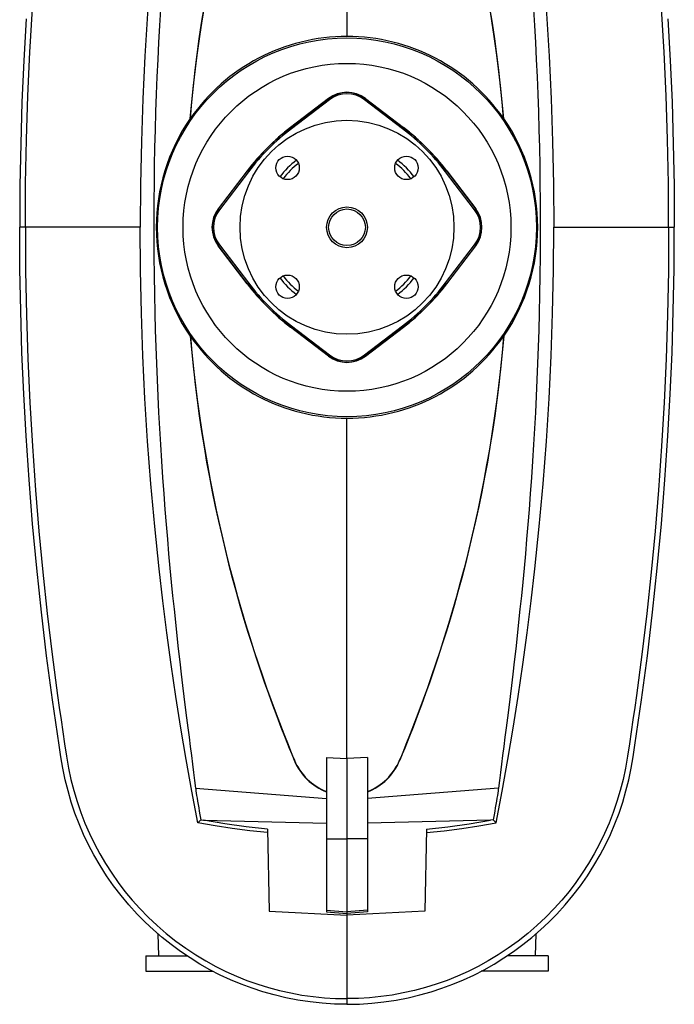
# Model space of a CAD drawing. Extents: x -138 to 2757, y -1660 to 3080.
# Tile 1 of 4: x -138 to 504, y -1660 to -694. Entities that reach past the tile are written whole.
import ezdxf

# ---------------------------------------------------------------- set-up
doc = ezdxf.new("R2010")
doc.units = 0
doc.layers.get('0').update_dxf_attribs({"linetype": 'CONTINUOUS'})

msp = doc.modelspace()

# ---------------------------------------------------------------- linework, layer by layer
at = {"color": 7, "linetype": 'CONTINUOUS'}
for p, q in [((183.06, -376.66), (183.06, -710.66)), ((164.87, -771.59), (127.58, -800.03)), ((127.72, -800.22), (165, -771.77)), ((165.76, -772.76), (128.47, -801.2)), ((165.76, -772.76), (165, -771.77)), ((200.36, -772.76), (201.12, -771.77)), ((237.65, -801.2), (200.36, -772.76)), ((201.12, -771.77), (238.4, -800.22)), ((201.26, -771.59), (238.54, -800.03)), ((29.26, -790.99), (29.41, -791.05)), ((336.86, -790.99), (336.72, -791.05)), ((128.47, -801.2), (127.72, -800.22)), ((237.65, -801.2), (238.4, -800.22)), ((85.15, -842.46), (56.71, -879.75)), ((56.89, -879.89), (85.33, -842.6)), ((86.32, -843.35), (57.88, -880.64)), ((86.32, -843.35), (85.33, -842.6)), ((279.8, -843.35), (280.79, -842.6)), ((308.24, -880.64), (279.8, -843.35)), ((280.79, -842.6), (309.23, -879.89)), ((280.97, -842.46), (309.41, -879.75)), ((57.88, -880.64), (56.89, -879.89)), ((308.24, -880.64), (309.23, -879.89)), ((-132.63, -897.94), (-138.19, -897.94)), ((-19.87, -897.94), (-132.63, -897.94)), ((386, -897.94), (498.75, -897.94)), ((498.75, -897.94), (504.31, -897.94)), ((85.15, -953.42), (56.71, -916.14)), ((57.88, -915.24), (56.89, -916)), ((85.33, -953.29), (56.89, -916)), ((57.88, -915.24), (86.32, -952.53)), ((279.8, -952.53), (308.24, -915.24)), ((309.23, -916), (280.79, -953.29)), ((280.97, -953.42), (309.41, -916.14)), ((308.24, -915.24), (309.23, -916)), ((86.32, -952.53), (85.33, -953.29)), ((279.8, -952.53), (280.79, -953.29)), ((128.47, -994.68), (127.72, -995.67)), ((128.47, -994.68), (165.76, -1023.12)), ((200.36, -1023.12), (237.65, -994.68)), ((237.65, -994.68), (238.4, -995.67)), ((29.26, -1004.89), (29.41, -1004.84)), ((164.87, -1024.3), (127.58, -995.85)), ((165, -1024.11), (127.72, -995.67)), ((238.4, -995.67), (201.12, -1024.11)), ((201.26, -1024.3), (238.54, -995.85)), ((336.86, -1004.89), (336.72, -1004.84)), ((165.76, -1023.12), (165, -1024.11)), ((200.36, -1023.12), (201.12, -1024.11)), ((183.06, -1419.23), (183.06, -1085.23)), ((163.06, -1418.28), (183.06, -1419.23)), ((163.06, -1418.28), (163.06, -1497.94)), ((203.06, -1418.28), (183.06, -1419.23)), ((183.06, -1419.23), (183.06, -1497.94)), ((203.06, -1418.28), (203.06, -1497.94)), ((131.18, -1420.88), (131.44, -1420.77)), ((234.94, -1420.88), (234.68, -1420.77)), ((34.43, -1448.24), (163.06, -1458.53)), ((331.69, -1448.24), (203.06, -1458.53)), ((39.64, -1479.37), (42.08, -1479.82)), ((42.08, -1479.82), (163.06, -1482.56)), ((324.04, -1479.82), (203.06, -1482.56)), ((326.49, -1479.37), (324.04, -1479.82)), ((105.13, -1488.62), (106.54, -1569.08)), ((260.99, -1488.62), (259.58, -1569.08)), ((163.06, -1497.94), (183.06, -1497.94)), ((163.06, -1497.94), (163.06, -1567.93)), ((203.06, -1497.94), (183.06, -1497.94)), ((183.06, -1497.94), (183.06, -1569.68)), ((203.06, -1497.94), (203.06, -1567.93)), ((106.54, -1569.08), (183.06, -1573.09)), ((163.06, -1567.93), (183.06, -1569.68)), ((163.06, -1567.93), (163.06, -1569.7)), ((163.06, -1569.7), (183.06, -1571.42)), ((203.06, -1567.93), (183.06, -1569.68)), ((259.58, -1569.08), (183.06, -1573.09)), ((183.06, -1569.68), (183.06, -1571.42)), ((203.06, -1569.7), (183.06, -1571.42)), ((183.06, -1571.42), (183.06, -1573.09)), ((183.06, -1573.09), (183.06, -1654.88)), ((203.06, -1567.93), (203.06, -1569.7)), ((-2.6, -1591.2), (-2.03, -1612.94)), ((368.15, -1612.94), (368.72, -1591.2)), ((-14.44, -1612.94), (-14.44, -1627.94)), ((-14.44, -1612.94), (26, -1612.94)), ((380.56, -1612.94), (340.12, -1612.94)), ((380.56, -1612.94), (380.56, -1627.94)), ((-14.44, -1627.94), (51.3, -1627.94)), ((380.56, -1627.94), (314.82, -1627.94)), ((183.06, -1654.88), (183.06, -1660.44))]:
    msp.add_line(p, q, dxfattribs=at)
for points in [[(36.78, -313.64), (30.91, -344.55), (25.36, -375.53), (20.12, -406.57), (15.2, -437.66), (10.58, -468.86), (6.29, -500.11), (2.32, -531.41), (-1.32, -562.74), (-5.66, -604.42), (-9.42, -646.15), (-12.61, -687.97), (-15.22, -729.83), (-17.25, -771.81), (-18.71, -813.82), (-19.58, -855.88), (-19.87, -897.94)], [(329.34, -313.64), (335.21, -344.55), (340.76, -375.53), (346, -406.57), (350.93, -437.66), (355.54, -468.86), (359.83, -500.11), (363.8, -531.41), (367.44, -562.74), (371.78, -604.42), (375.54, -646.15), (378.73, -687.97), (381.34, -729.83), (383.38, -771.81), (384.83, -813.82), (385.7, -855.88), (386, -897.94)], [(-132.63, -897.94), (-132.35, -854.92), (-131.52, -811.91), (-130.14, -768.92), (-128.22, -725.97), (-125.73, -683.04)], [(-0.07, -684.24), (-0.99, -699.92), (-1.9, -716.58), (-2.73, -733.39), (-3.49, -750.35), (-4.17, -767.43), (-4.77, -784.72), (-5.29, -802.12), (-5.73, -819.61), (-6.08, -837.15), (-6.34, -854.75), (-6.52, -872.39), (-6.6, -890.05), (-6.6, -907.72), (-6.49, -926.41), (-6.29, -945.09), (-5.99, -963.72), (-5.59, -982.28), (-5.15, -998.74), (-4.64, -1015.12), (-4.05, -1031.42), (-3.4, -1047.6), (-2.67, -1063.67), (-1.88, -1079.62), (-1.02, -1095.43), (-0.11, -1111.08), (0.92, -1127.36), (2.01, -1143.45), (3.15, -1159.34), (4.34, -1175), (5.52, -1189.67), (6.74, -1204.13), (8, -1218.35), (9.28, -1232.32), (10.59, -1246.04), (11.92, -1259.5), (13.27, -1272.68), (14.63, -1285.58), (16.07, -1298.81), (17.51, -1311.72), (18.95, -1324.28), (20.38, -1336.47), (21.71, -1347.67), (23.04, -1358.53), (24.33, -1369.05), (25.61, -1379.21), (26.85, -1389.01), (28.05, -1398.44), (29.21, -1407.49), (30.33, -1416.16), (31.45, -1424.84), (32.51, -1433.1), (33.5, -1440.9), (34.43, -1448.24)], [(29.26, -790.99), (30.68, -775.16), (32.28, -759.42), (34.05, -743.78), (35.99, -728.26), (38.09, -712.88), (40.34, -697.66), (42.76, -682.56)], [(29.41, -791.05), (30.87, -774.79), (32.52, -758.61), (34.35, -742.55), (36.36, -726.61), (38.54, -710.81), (40.89, -695.17), (43.37, -679.88)], [(336.72, -791.05), (335.25, -774.79), (333.6, -758.61), (331.77, -742.55), (329.76, -726.61), (327.58, -710.81), (325.23, -695.17), (322.76, -679.88)], [(336.86, -790.99), (335.44, -775.16), (333.85, -759.42), (332.07, -743.78), (330.14, -728.26), (328.04, -712.88), (325.78, -697.66), (323.36, -682.56)], [(366.19, -684.24), (367.12, -699.92), (368.02, -716.58), (368.85, -733.39), (369.61, -750.35), (370.29, -767.43), (370.89, -784.72), (371.41, -802.12), (371.85, -819.61), (372.2, -837.15), (372.46, -854.75), (372.64, -872.39), (372.72, -890.05), (372.72, -907.72), (372.62, -926.41), (372.41, -945.09), (372.11, -963.72), (371.71, -982.28), (371.27, -998.74), (370.76, -1015.12), (370.18, -1031.42), (369.52, -1047.6), (368.79, -1063.67), (368, -1079.62), (367.15, -1095.43), (366.23, -1111.08), (365.2, -1127.36), (364.11, -1143.45), (362.97, -1159.34), (361.78, -1175), (360.6, -1189.67), (359.38, -1204.13), (358.12, -1218.35), (356.84, -1232.32), (355.53, -1246.04), (354.2, -1259.5), (352.85, -1272.68), (351.49, -1285.58), (350.05, -1298.81), (348.61, -1311.72), (347.17, -1324.28), (345.75, -1336.47), (344.41, -1347.67), (343.09, -1358.53), (341.79, -1369.05), (340.52, -1379.21), (339.28, -1389.01), (338.07, -1398.44), (336.91, -1407.49), (335.79, -1416.16), (334.67, -1424.84), (333.61, -1433.1), (332.62, -1440.9), (331.69, -1448.24)], [(498.75, -897.94), (498.47, -854.92), (497.65, -811.91), (496.27, -768.92), (494.34, -725.97), (491.86, -683.04)], [(-131.95, -693.37), (-134.2, -734.23), (-135.94, -775.13), (-137.19, -816.05), (-137.94, -856.99), (-138.19, -897.94)], [(498.08, -693.37), (500.32, -734.23), (502.07, -775.13), (503.31, -816.05), (504.06, -856.99), (504.31, -897.94)], [(183.06, -1660.44), (170.92, -1660.18), (158.85, -1659.41), (146.85, -1658.12), (134.94, -1656.33), (123.15, -1654.05), (111.48, -1651.27), (100.61, -1648.2), (89.88, -1644.71), (79.29, -1640.79), (68.86, -1636.45), (58.6, -1631.69), (48.52, -1626.51), (38.64, -1620.93), (28.97, -1614.95), (19.54, -1608.58), (10.36, -1601.83), (1.62, -1594.85), (-6.85, -1587.52), (-15.01, -1579.87), (-22.86, -1571.9), (-30.97, -1562.97), (-38.69, -1553.71), (-46, -1544.16), (-52.88, -1534.32), (-59.33, -1524.21), (-65.34, -1513.86), (-70.6, -1503.87), (-75.46, -1493.67), (-79.91, -1483.28), (-83.95, -1472.71), (-87.57, -1461.97), (-90.77, -1451.07), (-93.53, -1440.02), (-95.86, -1428.83), (-97.75, -1417.53), (-99.51, -1406.2), (-102.84, -1383.92), (-106.03, -1361.62), (-111.74, -1318.58), (-116.9, -1275.47), (-121.5, -1232.31), (-125.55, -1189.09), (-129.03, -1145.82), (-131.95, -1102.52), (-134.2, -1061.65), (-135.94, -1020.76), (-137.19, -979.84), (-137.94, -938.9), (-138.19, -897.94)], [(-132.63, -897.94), (-132.35, -940.97), (-131.52, -983.98), (-130.14, -1026.96), (-128.22, -1069.92), (-125.73, -1112.84), (-122.7, -1155.73), (-119.34, -1196.13), (-115.49, -1236.48), (-111.16, -1276.79), (-106.33, -1317.05), (-101.02, -1357.25), (-99.35, -1369.18), (-97.63, -1381.11), (-95.88, -1393.02), (-94.08, -1404.94), (-92.23, -1416.84), (-90.21, -1428.71), (-87.88, -1439.78), (-85.1, -1450.71), (-81.89, -1461.49), (-78.25, -1472.11), (-74.19, -1482.56), (-69.73, -1492.83), (-64.86, -1502.89), (-59.59, -1512.75), (-53.92, -1522.4), (-47.87, -1531.82), (-41.54, -1540.83), (-34.85, -1549.61), (-27.81, -1558.13), (-20.43, -1566.37), (-12.09, -1574.95), (-3.38, -1583.16), (5.68, -1590.99), (15.06, -1598.42), (24.75, -1605.44), (34.73, -1612.03), (44.37, -1617.84), (54.22, -1623.24), (64.26, -1628.24), (74.48, -1632.82), (84.87, -1636.98), (95.41, -1640.72), (106.09, -1644.02), (116.9, -1646.9), (127.84, -1649.34), (138.89, -1651.35), (149.82, -1652.89), (160.84, -1653.99), (171.93, -1654.66), (183.06, -1654.88)], [(36.78, -1482.24), (30.91, -1451.33), (25.36, -1420.35), (20.12, -1389.31), (15.2, -1358.23), (10.58, -1327.02), (6.29, -1295.77), (2.32, -1264.48), (-1.32, -1233.15), (-5.66, -1191.47), (-9.42, -1149.73), (-12.61, -1107.91), (-15.22, -1066.06), (-17.25, -1024.07), (-18.71, -982.06), (-19.58, -940.01), (-19.87, -897.94)], [(498.75, -897.94), (498.47, -940.97), (497.65, -983.98), (496.27, -1026.96), (494.34, -1069.92), (491.86, -1112.84), (488.83, -1155.73), (485.47, -1196.13), (481.62, -1236.48), (477.28, -1276.79), (472.45, -1317.05), (467.14, -1357.25), (465.47, -1369.18), (463.75, -1381.11), (462, -1393.02), (460.2, -1404.94), (458.35, -1416.84), (456.33, -1428.71), (454, -1439.78), (451.22, -1450.71), (448.01, -1461.49), (444.37, -1472.11), (440.32, -1482.56), (435.85, -1492.83), (430.98, -1502.89), (425.71, -1512.75), (420.05, -1522.4), (413.99, -1531.82), (407.66, -1540.83), (400.97, -1549.61), (393.93, -1558.13), (386.55, -1566.37), (378.21, -1574.95), (369.5, -1583.16), (360.44, -1590.99), (351.06, -1598.42), (341.37, -1605.44), (331.39, -1612.03), (321.75, -1617.84), (311.9, -1623.24), (301.86, -1628.24), (291.64, -1632.82), (281.25, -1636.98), (270.72, -1640.72), (260.03, -1644.02), (249.22, -1646.9), (238.28, -1649.34), (227.24, -1651.35), (216.3, -1652.89), (205.28, -1653.99), (194.2, -1654.66), (183.06, -1654.88)], [(183.06, -1660.44), (195.2, -1660.18), (207.28, -1659.41), (219.27, -1658.12), (231.18, -1656.33), (242.97, -1654.05), (254.64, -1651.27), (265.51, -1648.2), (276.24, -1644.71), (286.83, -1640.79), (297.26, -1636.45), (307.52, -1631.69), (317.6, -1626.51), (327.48, -1620.93), (337.15, -1614.95), (346.58, -1608.58), (355.76, -1601.83), (364.51, -1594.85), (372.97, -1587.52), (381.13, -1579.87), (388.98, -1571.9), (397.1, -1562.97), (404.82, -1553.71), (412.12, -1544.16), (419.01, -1534.32), (425.45, -1524.21), (431.46, -1513.86), (436.72, -1503.87), (441.58, -1493.67), (446.03, -1483.28), (450.07, -1472.71), (453.69, -1461.97), (456.89, -1451.07), (459.65, -1440.02), (461.98, -1428.83), (463.88, -1417.53), (465.63, -1406.2), (468.96, -1383.92), (472.15, -1361.62), (477.87, -1318.58), (483.03, -1275.47), (487.63, -1232.31), (491.67, -1189.09), (495.15, -1145.82), (498.08, -1102.52), (500.32, -1061.65), (502.07, -1020.76), (503.31, -979.84), (504.06, -938.9), (504.31, -897.94)], [(329.34, -1482.24), (335.21, -1451.33), (340.76, -1420.35), (346, -1389.31), (350.93, -1358.23), (355.54, -1327.02), (359.83, -1295.77), (363.8, -1264.48), (367.44, -1233.15), (371.78, -1191.47), (375.54, -1149.73), (378.73, -1107.91), (381.34, -1066.06), (383.38, -1024.07), (384.83, -982.06), (385.7, -940.01), (386, -897.94)], [(29.26, -1004.89), (30.68, -1020.72), (32.28, -1036.46), (34.05, -1052.1), (35.99, -1067.62), (38.09, -1083), (40.34, -1098.23), (42.76, -1113.33), (45.32, -1128.27), (48.02, -1143.04), (50.85, -1157.63), (53.8, -1172.02), (56.88, -1186.21), (60.06, -1200.2), (63.34, -1213.97), (66.88, -1228.14), (70.51, -1242.06), (74.23, -1255.72), (78.01, -1269.1), (81.9, -1282.34), (85.84, -1295.29), (89.82, -1307.94), (93.83, -1320.29), (97.86, -1332.32), (101.9, -1344.03), (105.93, -1355.42), (109.95, -1366.47), (114.13, -1377.68), (118.26, -1388.51), (122.34, -1398.95), (126.33, -1408.98), (128.78, -1415.01), (131.18, -1420.88)], [(29.41, -1004.84), (30.87, -1021.1), (32.52, -1037.27), (34.35, -1053.34), (36.36, -1069.28), (38.54, -1085.08), (40.89, -1100.72), (43.37, -1116.01), (45.99, -1131.14), (48.76, -1146.1), (51.67, -1160.87), (54.7, -1175.45), (57.86, -1189.83), (61.13, -1203.99), (64.5, -1217.94), (68.13, -1232.29), (71.86, -1246.39), (75.68, -1260.23), (79.57, -1273.79), (83.57, -1287.22), (87.63, -1300.36), (91.73, -1313.2), (95.86, -1325.73), (100.01, -1337.94), (104.18, -1349.84), (108.34, -1361.4), (112.48, -1372.62), (116.79, -1384), (121.06, -1395), (125.27, -1405.6), (129.4, -1415.8), (131.44, -1420.77)], [(336.72, -1004.84), (335.25, -1021.1), (333.6, -1037.27), (331.77, -1053.34), (329.76, -1069.28), (327.58, -1085.08), (325.23, -1100.72), (322.76, -1116.01), (320.13, -1131.14), (317.36, -1146.1), (314.45, -1160.87), (311.42, -1175.45), (308.26, -1189.83), (304.99, -1203.99), (301.62, -1217.94), (297.99, -1232.29), (294.26, -1246.39), (290.44, -1260.23), (286.55, -1273.79), (282.55, -1287.22), (278.49, -1300.36), (274.39, -1313.2), (270.26, -1325.73), (266.11, -1337.94), (261.94, -1349.84), (257.78, -1361.4), (253.64, -1372.62), (249.33, -1384), (245.06, -1395), (240.86, -1405.6), (236.73, -1415.8), (234.68, -1420.77)], [(336.86, -1004.89), (335.44, -1020.72), (333.85, -1036.46), (332.07, -1052.1), (330.14, -1067.62), (328.04, -1083), (325.78, -1098.23), (323.36, -1113.33), (320.8, -1128.27), (318.1, -1143.04), (315.27, -1157.63), (312.32, -1172.02), (309.24, -1186.21), (306.06, -1200.2), (302.78, -1213.97), (299.24, -1228.14), (295.61, -1242.06), (291.89, -1255.72), (288.11, -1269.1), (284.22, -1282.34), (280.28, -1295.29), (276.3, -1307.94), (272.29, -1320.29), (268.26, -1332.32), (264.22, -1344.03), (260.19, -1355.42), (256.17, -1366.47), (251.99, -1377.68), (247.86, -1388.51), (243.79, -1398.95), (239.79, -1408.98), (237.35, -1415.01), (234.94, -1420.88)], [(34.43, -1448.24), (34.59, -1449.52), (34.79, -1450.96), (35.11, -1453.13), (35.48, -1455.56), (35.91, -1458.23), (36.38, -1461.11), (36.91, -1464.23), (37.48, -1467.54), (38.1, -1471), (38.75, -1474.59), (39.64, -1479.37)], [(331.69, -1448.24), (331.53, -1449.52), (331.33, -1450.96), (331.01, -1453.13), (330.64, -1455.56), (330.22, -1458.23), (329.74, -1461.11), (329.22, -1464.23), (328.64, -1467.54), (328.03, -1471), (327.38, -1474.59), (326.49, -1479.37)], [(36.78, -1482.24), (39.25, -1479.76), (39.64, -1479.37)], [(105.19, -1491.97), (87.78, -1490.07), (70.41, -1487.79), (53.57, -1485.2), (36.78, -1482.24)], [(105.13, -1488.62), (84.04, -1486.26), (63.02, -1483.32), (42.08, -1479.82)], [(260.93, -1491.97), (278.34, -1490.07), (295.71, -1487.79), (312.55, -1485.2), (329.34, -1482.24)], [(260.99, -1488.62), (282.08, -1486.26), (303.11, -1483.32), (324.04, -1479.82)], [(329.34, -1482.24), (326.87, -1479.76), (326.49, -1479.37)]]:
    msp.add_lwpolyline(points, dxfattribs=at)
for centre, radius in [((183.06, -897.94), 185.87), ((183.06, -897.94), 160.88), ((183.06, -897.94), 105), ((124.72, -839.61), 11.5), ((241.4, -839.61), 11.5), ((183.06, -897.94), 20), ((183.06, -897.94), 18), ((124.72, -956.28), 11.5), ((241.4, -956.28), 11.5)]:
    msp.add_circle(centre, radius, dxfattribs=at)
for centre, radius, start, end in [((182.83, -897.27), 186.61, 89.93025, 145.30421), ((183.29, -897.27), 186.61, 34.69579, 90.06975), ((183.06, -795.44), 30, 52.66257, 127.33743), ((183.06, -795.44), 29.77, 52.66257, 127.33743), ((183.06, -795.44), 28.53, 52.66257, 127.33743), ((183.78, -897.94), 187.93, 145.31207, 214.68793), ((182.34, -897.94), 187.93, 325.31207, 34.68793), ((264.04, -978.93), 225, 127.33743, 142.66257), ((264.04, -978.93), 224.77, 127.33743, 142.66257), ((264.04, -978.93), 223.53, 127.33743, 142.66257), ((102.08, -978.93), 223.53, 37.33743, 52.66257), ((102.08, -978.93), 224.77, 37.33743, 52.66257), ((102.08, -978.93), 225, 37.33743, 52.66257), ((183.06, -897.94), 82.41, 127.00274, 142.99726), ((183.06, -897.94), 78.79, 127.25897, 142.74103), ((183.06, -897.94), 78.79, 37.25897, 52.74103), ((183.06, -897.94), 82.41, 37.00274, 52.99726), ((80.56, -897.94), 30, 142.66257, 217.33743), ((80.56, -897.94), 29.77, 142.66257, 217.33743), ((80.56, -897.94), 28.53, 142.66257, 217.33743), ((285.56, -897.94), 28.53, 322.66257, 37.33743), ((285.56, -897.94), 29.77, 322.66257, 37.33743), ((285.56, -897.94), 30, 322.66257, 37.33743), ((183.06, -897.94), 78.79, 217.25897, 232.74103), ((183.06, -897.94), 78.79, 307.25897, 322.74103), ((264.04, -816.96), 225, 217.33743, 232.66257), ((264.04, -816.96), 224.77, 217.33743, 232.66257), ((264.04, -816.96), 223.53, 217.33743, 232.66257), ((183.06, -897.94), 82.41, 217.00274, 232.99726), ((183.06, -897.94), 82.41, 307.00274, 322.99726), ((102.08, -816.96), 223.53, 307.33743, 322.66257), ((102.08, -816.96), 224.77, 307.33743, 322.66257), ((102.08, -816.96), 225, 307.33743, 322.66257), ((182.83, -898.62), 186.61, 214.69579, 270.06975), ((183.29, -898.62), 186.61, 269.93025, 325.30421), ((183.06, -1000.44), 29.77, 232.66257, 307.33743), ((183.06, -1000.44), 28.53, 232.66257, 307.33743), ((183.06, -1000.44), 30, 232.66257, 307.33743), ((183.1, -1399.58), 56.12, 202.31142, 249.08138), ((183.08, -1399.49), 55.85, 202.39663, 248.99827), ((183.05, -1399.49), 55.85, 291.00173, 337.60337), ((183.02, -1399.58), 56.12, 290.91862, 337.68858)]:
    msp.add_arc(centre, radius, start, end, dxfattribs=at)

doc.saveas('drawing.dxf')
